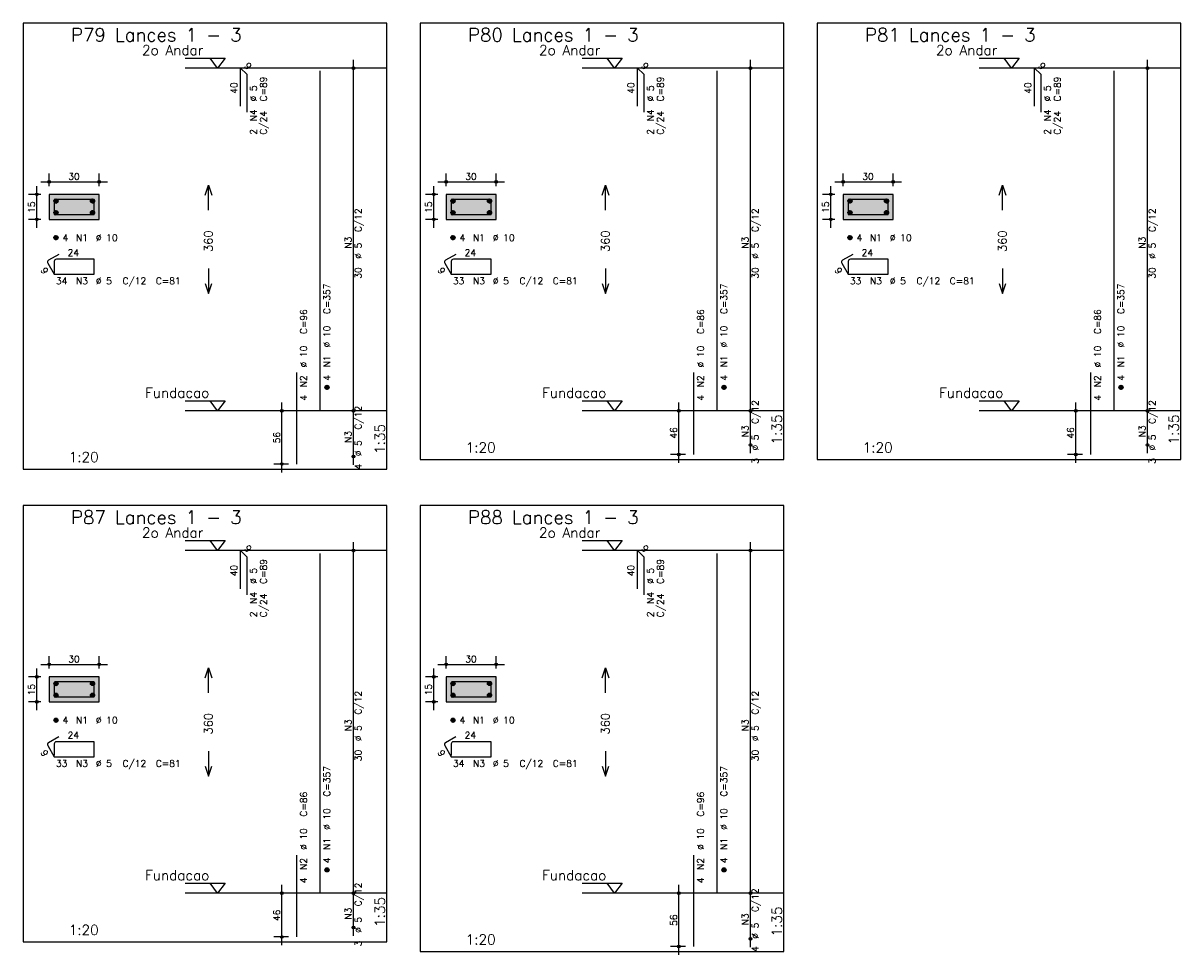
# Model space of a CAD drawing. Extents: x 0 to 119, y 0 to 84.
# Tile 2 of 13: x 27 to 62, y 15 to 42. Entities that reach past the tile are written whole.
import ezdxf

# ---------------------------------------------------------------- set-up
doc = ezdxf.new("R2010")
doc.units = 0
doc.header["$MEASUREMENT"] = 0
doc.linetypes.add('ESTILO_TQS_0002', pattern=[0.4, 0.1, -0.3])
for name, color, linetype in [('1', 1, 'CONTINUOUS'), ('2', 2, 'CONTINUOUS'), ('3', 3, 'CONTINUOUS'), ('4', 4, 'CONTINUOUS'), ('6', 6, 'CONTINUOUS'), ('7', 7, 'CONTINUOUS'), ('9', 9, 'CONTINUOUS')]:
    doc.layers.add(name, color=color, linetype=linetype)
doc.styles.get("Standard").update_dxf_attribs({"font": 'ROMANS.SHX'})

msp = doc.modelspace()

# ---------------------------------------------------------------- linework, layer by layer
at = {"layer": '1', "linetype": 'Continuous'}
for points in [[(26.85, 29.096), (37.775, 29.096), (37.775, 42.481714), (26.85, 42.481714), (26.85, 29.096)], [(38.775, 29.381714), (49.7, 29.381714), (49.7, 42.481714), (38.775, 42.481714), (38.775, 29.381714)], [(50.7, 29.381714), (61.625, 29.381714), (61.625, 42.481714), (50.7, 42.481714), (50.7, 29.381714)], [(31.715, 41.431714), (32.915, 41.431714), (32.69, 41.131714), (32.465, 41.431714)], [(43.64, 41.431714), (44.84, 41.431714), (44.615, 41.131714), (44.39, 41.431714)], [(55.565, 41.431714), (56.765, 41.431714), (56.54, 41.131714), (56.315, 41.431714)], [(37.775, 41.131714), (31.715, 41.131714)], [(49.7, 41.131714), (43.64, 41.131714)], [(61.625, 41.131714), (55.565, 41.131714)], [(31.715, 31.146), (32.915, 31.146), (32.69, 30.846), (32.465, 31.146)], [(43.64, 31.146), (44.84, 31.146), (44.615, 30.846), (44.39, 31.146)], [(55.565, 31.146), (56.765, 31.146), (56.54, 30.846), (56.315, 31.146)], [(37.775, 30.846), (31.715, 30.846)], [(49.7, 30.846), (43.64, 30.846)], [(61.625, 30.846), (55.565, 30.846)], [(26.85, 14.896214), (37.775, 14.896214), (37.775, 27.996214), (26.85, 27.996214), (26.85, 14.896214)], [(38.775, 14.6105), (49.7, 14.6105), (49.7, 27.996214), (38.775, 27.996214), (38.775, 14.6105)], [(31.715, 26.946214), (32.915, 26.946214), (32.69, 26.646214), (32.465, 26.946214)], [(43.64, 26.946214), (44.84, 26.946214), (44.615, 26.646214), (44.39, 26.946214)], [(37.775, 26.646214), (31.715, 26.646214)], [(49.7, 26.646214), (43.64, 26.646214)], [(31.715, 16.6605), (32.915, 16.6605), (32.69, 16.3605), (32.465, 16.6605)], [(37.775, 16.3605), (31.715, 16.3605)], [(43.64, 16.6605), (44.84, 16.6605), (44.615, 16.3605), (44.39, 16.6605)], [(49.7, 16.3605), (43.64, 16.3605)]]:
    msp.add_lwpolyline(points, dxfattribs=at)
at = {"layer": '1', "linetype": 'ESTILO_TQS_0002'}
for points in [[(27.635, 36.591357), (29.135, 36.591357), (29.135, 37.341357), (27.635, 37.341357), (27.635, 36.591357)], [(39.56, 36.591357), (41.06, 36.591357), (41.06, 37.341357), (39.56, 37.341357), (39.56, 36.591357)], [(51.485, 36.591357), (52.985, 36.591357), (52.985, 37.341357), (51.485, 37.341357), (51.485, 36.591357)], [(27.635, 22.105857), (29.135, 22.105857), (29.135, 22.855857), (27.635, 22.855857), (27.635, 22.105857)], [(39.56, 22.105857), (41.06, 22.105857), (41.06, 22.855857), (39.56, 22.855857), (39.56, 22.105857)]]:
    msp.add_lwpolyline(points, dxfattribs=at)
at = {"layer": '2', "linetype": 'Continuous'}
for p, q in [((36.775, 30.596), (36.775, 41.381714)), ((36.775, 41.131714), (36.775, 41.131714)), ((48.7, 30.596), (48.7, 41.381714)), ((48.7, 41.131714), (48.7, 41.131714)), ((60.625, 30.596), (60.625, 41.381714)), ((60.625, 41.131714), (60.625, 41.131714)), ((27.635, 37.591357), (27.635, 37.966357)), ((29.135, 37.591357), (29.135, 37.966357)), ((39.56, 37.591357), (39.56, 37.966357)), ((41.06, 37.591357), (41.06, 37.966357)), ((51.485, 37.591357), (51.485, 37.966357)), ((52.985, 37.591357), (52.985, 37.966357)), ((27.26, 36.341357), (27.26, 37.591357)), ((27.385, 37.716357), (29.385, 37.716357)), ((39.185, 36.341357), (39.185, 37.591357)), ((39.31, 37.716357), (41.31, 37.716357)), ((51.11, 36.341357), (51.11, 37.591357)), ((51.235, 37.716357), (53.235, 37.716357)), ((27.385, 37.341357), (27.01, 37.341357)), ((27.635, 37.341357), (27.635, 37.341357)), ((27.635, 37.341357), (27.635, 37.341357)), ((29.135, 37.341357), (29.135, 37.341357)), ((39.31, 37.341357), (38.935, 37.341357)), ((39.56, 37.341357), (39.56, 37.341357)), ((39.56, 37.341357), (39.56, 37.341357)), ((41.06, 37.341357), (41.06, 37.341357)), ((51.235, 37.341357), (50.86, 37.341357)), ((51.485, 37.341357), (51.485, 37.341357)), ((51.485, 37.341357), (51.485, 37.341357)), ((52.985, 37.341357), (52.985, 37.341357)), ((27.385, 36.591357), (27.01, 36.591357)), ((27.635, 36.591357), (27.635, 36.591357)), ((39.31, 36.591357), (38.935, 36.591357)), ((39.56, 36.591357), (39.56, 36.591357)), ((51.235, 36.591357), (50.86, 36.591357)), ((51.485, 36.591357), (51.485, 36.591357)), ((34.625, 28.996), (34.625, 31.096)), ((36.775, 29.224571), (36.775, 31.096)), ((46.55, 29.281714), (46.55, 31.096)), ((48.7, 29.567429), (48.7, 31.096)), ((58.475, 29.281714), (58.475, 31.096)), ((60.625, 29.567429), (60.625, 31.096)), ((34.825, 30.846), (34.375, 30.846)), ((35.075, 30.846), (35.075, 30.846)), ((36.775, 30.846), (36.775, 30.846)), ((36.775, 30.846), (36.775, 30.846)), ((46.75, 30.846), (46.3, 30.846)), ((47, 30.846), (47, 30.846)), ((48.7, 30.846), (48.7, 30.846)), ((48.7, 30.846), (48.7, 30.846)), ((58.675, 30.846), (58.225, 30.846)), ((58.925, 30.846), (58.925, 30.846)), ((60.625, 30.846), (60.625, 30.846)), ((60.625, 30.846), (60.625, 30.846)), ((48.7, 29.817429), (48.7, 29.817429)), ((60.625, 29.817429), (60.625, 29.817429)), ((34.825, 29.246), (34.375, 29.246)), ((35.075, 29.246), (35.075, 29.246)), ((36.775, 29.474571), (36.775, 29.474571)), ((46.75, 29.531714), (46.3, 29.531714)), ((47, 29.531714), (47, 29.531714)), ((58.675, 29.531714), (58.225, 29.531714)), ((58.925, 29.531714), (58.925, 29.531714)), ((36.775, 16.1105), (36.775, 26.896214)), ((48.7, 16.1105), (48.7, 26.896214)), ((36.775, 26.646214), (36.775, 26.646214)), ((48.7, 26.646214), (48.7, 26.646214)), ((27.635, 23.105857), (27.635, 23.480857)), ((29.135, 23.105857), (29.135, 23.480857)), ((39.56, 23.105857), (39.56, 23.480857)), ((41.06, 23.105857), (41.06, 23.480857)), ((27.26, 21.855857), (27.26, 23.105857)), ((27.385, 23.230857), (29.385, 23.230857)), ((39.185, 21.855857), (39.185, 23.105857)), ((39.31, 23.230857), (41.31, 23.230857)), ((27.385, 22.855857), (27.01, 22.855857)), ((27.635, 22.855857), (27.635, 22.855857)), ((27.635, 22.855857), (27.635, 22.855857)), ((29.135, 22.855857), (29.135, 22.855857)), ((39.31, 22.855857), (38.935, 22.855857)), ((39.56, 22.855857), (39.56, 22.855857)), ((39.56, 22.855857), (39.56, 22.855857)), ((41.06, 22.855857), (41.06, 22.855857)), ((27.385, 22.105857), (27.01, 22.105857)), ((27.635, 22.105857), (27.635, 22.105857)), ((39.31, 22.105857), (38.935, 22.105857)), ((39.56, 22.105857), (39.56, 22.105857)), ((34.825, 16.3605), (34.375, 16.3605)), ((34.625, 14.796214), (34.625, 16.6105)), ((35.075, 16.3605), (35.075, 16.3605)), ((36.775, 15.081929), (36.775, 16.6105)), ((36.775, 16.3605), (36.775, 16.3605)), ((36.775, 16.3605), (36.775, 16.3605)), ((46.75, 16.3605), (46.3, 16.3605)), ((46.55, 14.5105), (46.55, 16.6105)), ((47, 16.3605), (47, 16.3605)), ((48.7, 14.739071), (48.7, 16.6105)), ((48.7, 16.3605), (48.7, 16.3605)), ((48.7, 16.3605), (48.7, 16.3605)), ((36.775, 15.331929), (36.775, 15.331929)), ((34.825, 15.046214), (34.375, 15.046214)), ((35.075, 15.046214), (35.075, 15.046214)), ((48.7, 14.989071), (48.7, 14.989071)), ((46.75, 14.7605), (46.3, 14.7605)), ((47, 14.7605), (47, 14.7605))]:
    msp.add_line(p, q, dxfattribs=at)
for points in [[(32.315, 37.313857), (32.415, 37.613857), (32.515, 37.313857)], [(32.415, 36.863857), (32.415, 37.613857)], [(44.24, 37.313857), (44.34, 37.613857), (44.44, 37.313857)], [(44.34, 36.863857), (44.34, 37.613857)], [(56.165, 37.313857), (56.265, 37.613857), (56.365, 37.313857)], [(56.265, 36.863857), (56.265, 37.613857)], [(27.635, 36.591357), (29.135, 36.591357), (29.135, 37.341357), (27.635, 37.341357), (27.635, 36.591357)], [(39.56, 36.591357), (41.06, 36.591357), (41.06, 37.341357), (39.56, 37.341357), (39.56, 36.591357)], [(51.485, 36.591357), (52.985, 36.591357), (52.985, 37.341357), (51.485, 37.341357), (51.485, 36.591357)], [(32.415, 35.113857), (32.415, 34.363857)], [(44.34, 35.113857), (44.34, 34.363857)], [(56.265, 35.113857), (56.265, 34.363857)], [(32.315, 34.663857), (32.415, 34.363857), (32.515, 34.663857)], [(44.24, 34.663857), (44.34, 34.363857), (44.44, 34.663857)], [(56.165, 34.663857), (56.265, 34.363857), (56.365, 34.663857)], [(32.315, 22.828357), (32.415, 23.128357), (32.515, 22.828357)], [(32.415, 22.378357), (32.415, 23.128357)], [(44.24, 22.828357), (44.34, 23.128357), (44.44, 22.828357)], [(44.34, 22.378357), (44.34, 23.128357)], [(27.635, 22.105857), (29.135, 22.105857), (29.135, 22.855857), (27.635, 22.855857), (27.635, 22.105857)], [(39.56, 22.105857), (41.06, 22.105857), (41.06, 22.855857), (39.56, 22.855857), (39.56, 22.105857)], [(32.415, 20.628357), (32.415, 19.878357)], [(44.34, 20.628357), (44.34, 19.878357)], [(32.315, 20.178357), (32.415, 19.878357), (32.515, 20.178357)], [(44.24, 20.178357), (44.34, 19.878357), (44.44, 20.178357)]]:
    msp.add_lwpolyline(points, dxfattribs=at)
for centre, radius in [((36.775, 41.131714), 0.041625), ((36.775, 41.131714), 0.02075), ((48.7, 41.131714), 0.041625), ((48.7, 41.131714), 0.02075), ((60.625, 41.131714), 0.041625), ((60.625, 41.131714), 0.02075), ((27.635, 37.716357), 0.04), ((27.635, 37.716357), 0.02), ((29.135, 37.716357), 0.04), ((29.135, 37.716357), 0.02), ((39.56, 37.716357), 0.04), ((39.56, 37.716357), 0.02), ((41.06, 37.716357), 0.04), ((41.06, 37.716357), 0.02), ((51.485, 37.716357), 0.04), ((51.485, 37.716357), 0.02), ((52.985, 37.716357), 0.04), ((52.985, 37.716357), 0.02), ((27.26, 37.341357), 0.04), ((27.26, 37.341357), 0.02), ((39.185, 37.341357), 0.04), ((39.185, 37.341357), 0.02), ((51.11, 37.341357), 0.04), ((51.11, 37.341357), 0.02), ((27.26, 36.591357), 0.04), ((27.26, 36.591357), 0.02), ((39.185, 36.591357), 0.04), ((39.185, 36.591357), 0.02), ((51.11, 36.591357), 0.04), ((51.11, 36.591357), 0.02), ((34.625, 30.846), 0.04), ((34.625, 30.846), 0.02), ((36.775, 30.846), 0.041625), ((36.775, 30.846), 0.041625), ((36.775, 30.846), 0.02075), ((36.775, 30.846), 0.02075), ((46.55, 30.846), 0.04), ((46.55, 30.846), 0.02), ((48.7, 30.846), 0.041625), ((48.7, 30.846), 0.041625), ((48.7, 30.846), 0.02075), ((48.7, 30.846), 0.02075), ((58.475, 30.846), 0.04), ((58.475, 30.846), 0.02), ((60.625, 30.846), 0.041625), ((60.625, 30.846), 0.041625), ((60.625, 30.846), 0.02075), ((60.625, 30.846), 0.02075), ((46.55, 29.531714), 0.04), ((48.7, 29.817429), 0.041625), ((48.7, 29.817429), 0.02075), ((58.475, 29.531714), 0.04), ((60.625, 29.817429), 0.041625), ((60.625, 29.817429), 0.02075), ((34.625, 29.246), 0.04), ((34.625, 29.246), 0.02), ((36.775, 29.474571), 0.041625), ((36.775, 29.474571), 0.02075), ((46.55, 29.531714), 0.02), ((58.475, 29.531714), 0.02), ((36.775, 26.646214), 0.041625), ((36.775, 26.646214), 0.02075), ((48.7, 26.646214), 0.041625), ((48.7, 26.646214), 0.02075), ((27.635, 23.230857), 0.04), ((27.635, 23.230857), 0.02), ((29.135, 23.230857), 0.04), ((29.135, 23.230857), 0.02), ((39.56, 23.230857), 0.04), ((39.56, 23.230857), 0.02), ((41.06, 23.230857), 0.04), ((41.06, 23.230857), 0.02), ((27.26, 22.855857), 0.04), ((27.26, 22.855857), 0.02), ((39.185, 22.855857), 0.04), ((39.185, 22.855857), 0.02), ((27.26, 22.105857), 0.04), ((27.26, 22.105857), 0.02), ((39.185, 22.105857), 0.04), ((39.185, 22.105857), 0.02), ((34.625, 16.3605), 0.04), ((34.625, 16.3605), 0.02), ((36.775, 16.3605), 0.041625), ((36.775, 16.3605), 0.041625), ((36.775, 16.3605), 0.02075), ((36.775, 16.3605), 0.02075), ((46.55, 16.3605), 0.04), ((46.55, 16.3605), 0.02), ((48.7, 16.3605), 0.041625), ((48.7, 16.3605), 0.041625), ((48.7, 16.3605), 0.02075), ((48.7, 16.3605), 0.02075), ((36.775, 15.331929), 0.041625), ((36.775, 15.331929), 0.02075), ((34.625, 15.046214), 0.04), ((34.625, 15.046214), 0.02), ((48.7, 14.989071), 0.041625), ((48.7, 14.989071), 0.02075), ((46.55, 14.7605), 0.04), ((46.55, 14.7605), 0.02)]:
    msp.add_circle(centre, radius, dxfattribs=at)
at = {"layer": '3', "linetype": 'Continuous'}
for p, q in [((27.773156, 37.132546), (27.84381, 37.2032)), ((27.773165, 37.150232), (27.826181, 37.203249)), ((27.776831, 37.118544), (27.857838, 37.19955)), ((27.782882, 37.106916), (27.869471, 37.193506)), ((27.790828, 37.097186), (27.879208, 37.185565)), ((27.800562, 37.089241), (27.887159, 37.175839)), ((27.812198, 37.0832), (27.893158, 37.16416)), ((27.826173, 37.079497), (27.896893, 37.150217)), ((27.843878, 37.079524), (27.896897, 37.132544)), ((28.873156, 37.132546), (28.94381, 37.2032)), ((28.873165, 37.150232), (28.926181, 37.203249)), ((28.876831, 37.118544), (28.957838, 37.19955)), ((28.882882, 37.106916), (28.969471, 37.193506)), ((28.890828, 37.097186), (28.979208, 37.185565)), ((28.900562, 37.089241), (28.987159, 37.175839)), ((28.912198, 37.0832), (28.993158, 37.16416)), ((28.926173, 37.079497), (28.996893, 37.150217)), ((28.943878, 37.079524), (28.996897, 37.132544)), ((39.698156, 37.132546), (39.76881, 37.2032)), ((39.698165, 37.150232), (39.751181, 37.203249)), ((39.701831, 37.118544), (39.782838, 37.19955)), ((39.707882, 37.106916), (39.794471, 37.193506)), ((39.715828, 37.097186), (39.804208, 37.185565)), ((39.725562, 37.089241), (39.812159, 37.175839)), ((39.737198, 37.0832), (39.818158, 37.16416)), ((39.751173, 37.079497), (39.821893, 37.150217)), ((39.768878, 37.079524), (39.821897, 37.132544)), ((40.798156, 37.132546), (40.86881, 37.2032)), ((40.798165, 37.150232), (40.851181, 37.203249)), ((40.801831, 37.118544), (40.882838, 37.19955)), ((40.807882, 37.106916), (40.894471, 37.193506)), ((40.815828, 37.097186), (40.904208, 37.185565)), ((40.825562, 37.089241), (40.912159, 37.175839)), ((40.837198, 37.0832), (40.918158, 37.16416)), ((40.851173, 37.079497), (40.921893, 37.150217)), ((40.868878, 37.079524), (40.921897, 37.132544)), ((51.623156, 37.132546), (51.69381, 37.2032)), ((51.623165, 37.150232), (51.676181, 37.203249)), ((51.626831, 37.118544), (51.707838, 37.19955)), ((51.632882, 37.106916), (51.719471, 37.193506)), ((51.640828, 37.097186), (51.729208, 37.185565)), ((51.650562, 37.089241), (51.737159, 37.175839)), ((51.662198, 37.0832), (51.743158, 37.16416)), ((51.676173, 37.079497), (51.746893, 37.150217)), ((51.693878, 37.079524), (51.746897, 37.132544)), ((52.723156, 37.132546), (52.79381, 37.2032)), ((52.723165, 37.150232), (52.776181, 37.203249)), ((52.726831, 37.118544), (52.807838, 37.19955)), ((52.732882, 37.106916), (52.819471, 37.193506)), ((52.740828, 37.097186), (52.829208, 37.185565)), ((52.750562, 37.089241), (52.837159, 37.175839)), ((52.762198, 37.0832), (52.843158, 37.16416)), ((52.776173, 37.079497), (52.846893, 37.150217)), ((52.793878, 37.079524), (52.846897, 37.132544)), ((27.773156, 36.782546), (27.84381, 36.8532)), ((27.773165, 36.800232), (27.826181, 36.853249)), ((27.776831, 36.768544), (27.857838, 36.84955)), ((27.782882, 36.756916), (27.869471, 36.843506)), ((27.790828, 36.747186), (27.879208, 36.835565)), ((27.800562, 36.739241), (27.887159, 36.825839)), ((27.812198, 36.7332), (27.893158, 36.81416)), ((27.826173, 36.729497), (27.896893, 36.800217)), ((27.843878, 36.729524), (27.896897, 36.782544)), ((28.873156, 36.782546), (28.94381, 36.8532)), ((28.873165, 36.800232), (28.926181, 36.853249)), ((28.876831, 36.768544), (28.957838, 36.84955)), ((28.882882, 36.756916), (28.969471, 36.843506)), ((28.890828, 36.747186), (28.979208, 36.835565)), ((28.900562, 36.739241), (28.987159, 36.825839)), ((28.912198, 36.7332), (28.993158, 36.81416)), ((28.926173, 36.729497), (28.996893, 36.800217)), ((28.943878, 36.729524), (28.996897, 36.782544)), ((39.698156, 36.782546), (39.76881, 36.8532)), ((39.698165, 36.800232), (39.751181, 36.853249)), ((39.701831, 36.768544), (39.782838, 36.84955)), ((39.707882, 36.756916), (39.794471, 36.843506)), ((39.715828, 36.747186), (39.804208, 36.835565)), ((39.725562, 36.739241), (39.812159, 36.825839)), ((39.737198, 36.7332), (39.818158, 36.81416)), ((39.751173, 36.729497), (39.821893, 36.800217)), ((39.768878, 36.729524), (39.821897, 36.782544)), ((40.798156, 36.782546), (40.86881, 36.8532)), ((40.798165, 36.800232), (40.851181, 36.853249)), ((40.801831, 36.768544), (40.882838, 36.84955)), ((40.807882, 36.756916), (40.894471, 36.843506)), ((40.815828, 36.747186), (40.904208, 36.835565)), ((40.825562, 36.739241), (40.912159, 36.825839)), ((40.837198, 36.7332), (40.918158, 36.81416)), ((40.851173, 36.729497), (40.921893, 36.800217)), ((40.868878, 36.729524), (40.921897, 36.782544)), ((51.623156, 36.782546), (51.69381, 36.8532)), ((51.623165, 36.800232), (51.676181, 36.853249)), ((51.626831, 36.768544), (51.707838, 36.84955)), ((51.632882, 36.756916), (51.719471, 36.843506)), ((51.640828, 36.747186), (51.729208, 36.835565)), ((51.650562, 36.739241), (51.737159, 36.825839)), ((51.662198, 36.7332), (51.743158, 36.81416)), ((51.676173, 36.729497), (51.746893, 36.800217)), ((51.693878, 36.729524), (51.746897, 36.782544)), ((52.723156, 36.782546), (52.79381, 36.8532)), ((52.723165, 36.800232), (52.776181, 36.853249)), ((52.726831, 36.768544), (52.807838, 36.84955)), ((52.732882, 36.756916), (52.819471, 36.843506)), ((52.740828, 36.747186), (52.829208, 36.835565)), ((52.750562, 36.739241), (52.837159, 36.825839)), ((52.762198, 36.7332), (52.843158, 36.81416)), ((52.776173, 36.729497), (52.846893, 36.800217)), ((52.793878, 36.729524), (52.846897, 36.782544)), ((27.773156, 36.032546), (27.84381, 36.1032)), ((27.773165, 36.050232), (27.826181, 36.103249)), ((27.776831, 36.018544), (27.857838, 36.09955)), ((27.782882, 36.006916), (27.869471, 36.093506)), ((27.790828, 35.997186), (27.879208, 36.085565)), ((27.800562, 35.989241), (27.887159, 36.075839)), ((27.812198, 35.9832), (27.893158, 36.06416)), ((27.826173, 35.979497), (27.896893, 36.050217)), ((27.843878, 35.979524), (27.896897, 36.032544)), ((39.698156, 36.032546), (39.76881, 36.1032)), ((39.698165, 36.050232), (39.751181, 36.103249)), ((39.701831, 36.018544), (39.782838, 36.09955)), ((39.707882, 36.006916), (39.794471, 36.093506)), ((39.715828, 35.997186), (39.804208, 36.085565)), ((39.725562, 35.989241), (39.812159, 36.075839)), ((39.737198, 35.9832), (39.818158, 36.06416)), ((39.751173, 35.979497), (39.821893, 36.050217)), ((39.768878, 35.979524), (39.821897, 36.032544)), ((51.623156, 36.032546), (51.69381, 36.1032)), ((51.623165, 36.050232), (51.676181, 36.103249)), ((51.626831, 36.018544), (51.707838, 36.09955)), ((51.632882, 36.006916), (51.719471, 36.093506)), ((51.640828, 35.997186), (51.729208, 36.085565)), ((51.650562, 35.989241), (51.737159, 36.075839)), ((51.662198, 35.9832), (51.743158, 36.06416)), ((51.676173, 35.979497), (51.746893, 36.050217)), ((51.693878, 35.979524), (51.746897, 36.032544)), ((35.913156, 31.537189), (35.98381, 31.607843)), ((35.913165, 31.554875), (35.966181, 31.607892)), ((35.916831, 31.523187), (35.997838, 31.604193)), ((35.922882, 31.511559), (36.009471, 31.598149)), ((35.930828, 31.501828), (36.019208, 31.590208)), ((35.940562, 31.493884), (36.027159, 31.580482)), ((35.952198, 31.487843), (36.033158, 31.568803)), ((35.966173, 31.48414), (36.036893, 31.55486)), ((35.983878, 31.484167), (36.036897, 31.537187)), ((47.838156, 31.537189), (47.90881, 31.607843)), ((47.838165, 31.554875), (47.891181, 31.607892)), ((47.841831, 31.523187), (47.922838, 31.604193)), ((47.847882, 31.511559), (47.934471, 31.598149)), ((47.855828, 31.501828), (47.944208, 31.590208)), ((47.865562, 31.493884), (47.952159, 31.580482)), ((47.877198, 31.487843), (47.958158, 31.568803)), ((47.891173, 31.48414), (47.961893, 31.55486)), ((47.908878, 31.484167), (47.961897, 31.537187)), ((59.763156, 31.537189), (59.83381, 31.607843)), ((59.763165, 31.554875), (59.816181, 31.607892)), ((59.766831, 31.523187), (59.847838, 31.604193)), ((59.772882, 31.511559), (59.859471, 31.598149)), ((59.780828, 31.501828), (59.869208, 31.590208)), ((59.790562, 31.493884), (59.877159, 31.580482)), ((59.802198, 31.487843), (59.883158, 31.568803)), ((59.816173, 31.48414), (59.886893, 31.55486)), ((59.833878, 31.484167), (59.886897, 31.537187)), ((27.773156, 22.647046), (27.84381, 22.7177)), ((27.773165, 22.664732), (27.826181, 22.717749)), ((27.776831, 22.633044), (27.857838, 22.71405)), ((27.782882, 22.621416), (27.869471, 22.708006)), ((27.790828, 22.611686), (27.879208, 22.700065)), ((27.800562, 22.603741), (27.887159, 22.690339)), ((27.812198, 22.5977), (27.893158, 22.67866)), ((27.826173, 22.593997), (27.896893, 22.664717)), ((27.843878, 22.594024), (27.896897, 22.647044)), ((28.873156, 22.647046), (28.94381, 22.7177)), ((28.873165, 22.664732), (28.926181, 22.717749)), ((28.876831, 22.633044), (28.957838, 22.71405)), ((28.882882, 22.621416), (28.969471, 22.708006)), ((28.890828, 22.611686), (28.979208, 22.700065)), ((28.900562, 22.603741), (28.987159, 22.690339)), ((28.912198, 22.5977), (28.993158, 22.67866)), ((28.926173, 22.593997), (28.996893, 22.664717)), ((28.943878, 22.594024), (28.996897, 22.647044)), ((39.698156, 22.647046), (39.76881, 22.7177)), ((39.698165, 22.664732), (39.751181, 22.717749)), ((39.701831, 22.633044), (39.782838, 22.71405)), ((39.707882, 22.621416), (39.794471, 22.708006)), ((39.715828, 22.611686), (39.804208, 22.700065)), ((39.725562, 22.603741), (39.812159, 22.690339)), ((39.737198, 22.5977), (39.818158, 22.67866)), ((39.751173, 22.593997), (39.821893, 22.664717)), ((39.768878, 22.594024), (39.821897, 22.647044)), ((40.798156, 22.647046), (40.86881, 22.7177)), ((40.798165, 22.664732), (40.851181, 22.717749)), ((40.801831, 22.633044), (40.882838, 22.71405)), ((40.807882, 22.621416), (40.894471, 22.708006)), ((40.815828, 22.611686), (40.904208, 22.700065)), ((40.825562, 22.603741), (40.912159, 22.690339)), ((40.837198, 22.5977), (40.918158, 22.67866)), ((40.851173, 22.593997), (40.921893, 22.664717)), ((40.868878, 22.594024), (40.921897, 22.647044)), ((27.773156, 22.297046), (27.84381, 22.3677)), ((27.773165, 22.314732), (27.826181, 22.367749)), ((27.776831, 22.283044), (27.857838, 22.36405)), ((27.782882, 22.271416), (27.869471, 22.358006)), ((27.790828, 22.261686), (27.879208, 22.350065)), ((27.800562, 22.253741), (27.887159, 22.340339)), ((27.812198, 22.2477), (27.893158, 22.32866)), ((27.826173, 22.243997), (27.896893, 22.314717)), ((27.843878, 22.244024), (27.896897, 22.297044)), ((28.873156, 22.297046), (28.94381, 22.3677)), ((28.873165, 22.314732), (28.926181, 22.367749)), ((28.876831, 22.283044), (28.957838, 22.36405)), ((28.882882, 22.271416), (28.969471, 22.358006)), ((28.890828, 22.261686), (28.979208, 22.350065)), ((28.900562, 22.253741), (28.987159, 22.340339)), ((28.912198, 22.2477), (28.993158, 22.32866)), ((28.926173, 22.243997), (28.996893, 22.314717)), ((28.943878, 22.244024), (28.996897, 22.297044)), ((39.698156, 22.297046), (39.76881, 22.3677)), ((39.698165, 22.314732), (39.751181, 22.367749)), ((39.701831, 22.283044), (39.782838, 22.36405)), ((39.707882, 22.271416), (39.794471, 22.358006)), ((39.715828, 22.261686), (39.804208, 22.350065)), ((39.725562, 22.253741), (39.812159, 22.340339)), ((39.737198, 22.2477), (39.818158, 22.32866)), ((39.751173, 22.243997), (39.821893, 22.314717)), ((39.768878, 22.244024), (39.821897, 22.297044)), ((40.798156, 22.297046), (40.86881, 22.3677)), ((40.798165, 22.314732), (40.851181, 22.367749)), ((40.801831, 22.283044), (40.882838, 22.36405)), ((40.807882, 22.271416), (40.894471, 22.358006)), ((40.815828, 22.261686), (40.904208, 22.350065)), ((40.825562, 22.253741), (40.912159, 22.340339)), ((40.837198, 22.2477), (40.918158, 22.32866)), ((40.851173, 22.243997), (40.921893, 22.314717)), ((40.868878, 22.244024), (40.921897, 22.297044)), ((27.773156, 21.547046), (27.84381, 21.6177)), ((27.773165, 21.564732), (27.826181, 21.617749)), ((27.776831, 21.533044), (27.857838, 21.61405)), ((27.782882, 21.521416), (27.869471, 21.608006)), ((27.790828, 21.511686), (27.879208, 21.600065)), ((27.800562, 21.503741), (27.887159, 21.590339)), ((27.812198, 21.4977), (27.893158, 21.57866)), ((27.826173, 21.493997), (27.896893, 21.564717)), ((39.698156, 21.547046), (39.76881, 21.6177)), ((39.698165, 21.564732), (39.751181, 21.617749)), ((39.701831, 21.533044), (39.782838, 21.61405)), ((39.707882, 21.521416), (39.794471, 21.608006)), ((39.715828, 21.511686), (39.804208, 21.600065)), ((39.725562, 21.503741), (39.812159, 21.590339)), ((39.737198, 21.4977), (39.818158, 21.57866)), ((39.751173, 21.493997), (39.821893, 21.564717)), ((27.843878, 21.494024), (27.896897, 21.547044)), ((39.768878, 21.494024), (39.821897, 21.547044)), ((35.913156, 17.051689), (35.98381, 17.122343)), ((35.913165, 17.069375), (35.966181, 17.122392)), ((35.916831, 17.037687), (35.997838, 17.118693)), ((35.922882, 17.026059), (36.009471, 17.112649)), ((35.930828, 17.016328), (36.019208, 17.104708)), ((35.940562, 17.008384), (36.027159, 17.094982)), ((35.952198, 17.002343), (36.033158, 17.083303)), ((35.966173, 16.99864), (36.036893, 17.06936)), ((35.983878, 16.998667), (36.036897, 17.051687)), ((47.838156, 17.051689), (47.90881, 17.122343)), ((47.838165, 17.069375), (47.891181, 17.122392)), ((47.841831, 17.037687), (47.922838, 17.118693)), ((47.847882, 17.026059), (47.934471, 17.112649)), ((47.855828, 17.016328), (47.944208, 17.104708)), ((47.865562, 17.008384), (47.952159, 17.094982)), ((47.877198, 17.002343), (47.958158, 17.083303)), ((47.891173, 16.99864), (47.961893, 17.06936)), ((47.908878, 16.998667), (47.961897, 17.051687))]:
    msp.add_line(p, q, dxfattribs=at)
for centre in [(27.835, 37.141357), (28.935, 37.141357), (39.76, 37.141357), (40.86, 37.141357), (51.685, 37.141357), (52.785, 37.141357), (27.835, 36.791357), (28.935, 36.791357), (39.76, 36.791357), (40.86, 36.791357), (51.685, 36.791357), (52.785, 36.791357), (27.835, 36.041357), (39.76, 36.041357), (51.685, 36.041357), (35.975, 31.546), (47.9, 31.546), (59.825, 31.546), (27.835, 22.655857), (28.935, 22.655857), (39.76, 22.655857), (40.86, 22.655857), (27.835, 22.305857), (28.935, 22.305857), (39.76, 22.305857), (40.86, 22.305857), (27.835, 21.555857), (39.76, 21.555857), (35.975, 17.0605), (47.9, 17.0605)]:
    msp.add_circle(centre, 0.0625, dxfattribs=at)
at = {"layer": '4', "linetype": 'Continuous'}
for p, q in [((27.785, 37.128857), (27.785, 36.741357)), ((27.785, 37.128857), (27.785, 36.778857)), ((28.1975, 37.191357), (27.8475, 37.191357)), ((28.985, 37.191357), (27.8475, 37.191357)), ((28.985, 36.741357), (28.985, 37.191357)), ((39.71, 37.128857), (39.71, 36.741357)), ((39.71, 37.128857), (39.71, 36.778857)), ((40.1225, 37.191357), (39.7725, 37.191357)), ((40.91, 37.191357), (39.7725, 37.191357)), ((40.91, 36.741357), (40.91, 37.191357)), ((51.635, 37.128857), (51.635, 36.741357)), ((51.635, 37.128857), (51.635, 36.778857)), ((52.0475, 37.191357), (51.6975, 37.191357)), ((52.835, 37.191357), (51.6975, 37.191357)), ((52.835, 36.741357), (52.835, 37.191357)), ((27.785, 36.741357), (28.985, 36.741357)), ((39.71, 36.741357), (40.91, 36.741357)), ((51.635, 36.741357), (52.835, 36.741357)), ((27.785, 22.643357), (27.785, 22.255857)), ((27.785, 22.643357), (27.785, 22.293357)), ((28.1975, 22.705857), (27.8475, 22.705857)), ((28.985, 22.705857), (27.8475, 22.705857)), ((28.985, 22.255857), (28.985, 22.705857)), ((39.71, 22.643357), (39.71, 22.255857)), ((39.71, 22.643357), (39.71, 22.293357)), ((40.1225, 22.705857), (39.7725, 22.705857)), ((40.91, 22.705857), (39.7725, 22.705857)), ((40.91, 22.255857), (40.91, 22.705857)), ((27.785, 22.255857), (28.985, 22.255857)), ((39.71, 22.255857), (40.91, 22.255857))]:
    msp.add_line(p, q, dxfattribs=at)
for centre in [(27.8475, 37.128857), (27.8475, 37.128857), (39.7725, 37.128857), (39.7725, 37.128857), (51.6975, 37.128857), (51.6975, 37.128857), (27.8475, 22.643357), (27.8475, 22.643357), (39.7725, 22.643357), (39.7725, 22.643357)]:
    msp.add_arc(centre, 0.0625, 90, 180, dxfattribs=at)
at = {"layer": '6', "linetype": 'Continuous'}
for p, q in [((33.383174, 39.988857), (33.383174, 41.131714)), ((33.383174, 41.131714), (33.565002, 40.949887)), ((35.775, 30.846), (35.775, 41.046)), ((45.308174, 39.988857), (45.308174, 41.131714)), ((45.308174, 41.131714), (45.490002, 40.949887)), ((47.7, 30.846), (47.7, 41.046)), ((57.233174, 39.988857), (57.233174, 41.131714)), ((57.233174, 41.131714), (57.415002, 40.949887)), ((59.625, 30.846), (59.625, 41.046)), ((33.565002, 40.949887), (33.565002, 39.80703)), ((45.490002, 40.949887), (45.490002, 39.80703)), ((57.415002, 40.949887), (57.415002, 39.80703)), ((27.917235, 35.537319), (27.614127, 35.362319)), ((39.842235, 35.537319), (39.539127, 35.362319)), ((51.767235, 35.537319), (51.464127, 35.362319)), ((27.59125, 35.276942), (27.785, 34.941357)), ((27.785, 35.328857), (27.785, 34.978857)), ((28.985, 35.391357), (27.8475, 35.391357)), ((28.985, 34.941357), (28.985, 35.391357)), ((39.51625, 35.276942), (39.71, 34.941357)), ((39.71, 35.328857), (39.71, 34.978857)), ((40.91, 35.391357), (39.7725, 35.391357)), ((40.91, 34.941357), (40.91, 35.391357)), ((51.44125, 35.276942), (51.635, 34.941357)), ((51.635, 35.328857), (51.635, 34.978857)), ((52.835, 35.391357), (51.6975, 35.391357)), ((52.835, 34.941357), (52.835, 35.391357)), ((27.785, 34.941357), (28.985, 34.941357)), ((39.71, 34.941357), (40.91, 34.941357)), ((51.635, 34.941357), (52.835, 34.941357)), ((35.075, 29.246), (35.075, 31.988857)), ((47, 29.531714), (47, 31.988857)), ((58.925, 29.531714), (58.925, 31.988857)), ((33.383174, 25.503357), (33.383174, 26.646214)), ((33.383174, 26.646214), (33.565002, 26.464387)), ((33.565002, 26.464387), (33.565002, 25.32153)), ((35.775, 16.3605), (35.775, 26.5605)), ((45.308174, 25.503357), (45.308174, 26.646214)), ((45.308174, 26.646214), (45.490002, 26.464387)), ((45.490002, 26.464387), (45.490002, 25.32153)), ((47.7, 16.3605), (47.7, 26.5605)), ((27.917235, 21.051819), (27.614127, 20.876819)), ((28.985, 20.905857), (27.8475, 20.905857)), ((28.985, 20.455857), (28.985, 20.905857)), ((39.842235, 21.051819), (39.539127, 20.876819)), ((40.91, 20.905857), (39.7725, 20.905857)), ((40.91, 20.455857), (40.91, 20.905857)), ((27.59125, 20.791442), (27.785, 20.455857)), ((27.785, 20.843357), (27.785, 20.493357)), ((39.51625, 20.791442), (39.71, 20.455857)), ((39.71, 20.843357), (39.71, 20.493357)), ((27.785, 20.455857), (28.985, 20.455857)), ((39.71, 20.455857), (40.91, 20.455857)), ((35.075, 15.046214), (35.075, 17.503357)), ((47, 14.7605), (47, 17.503357))]:
    msp.add_line(p, q, dxfattribs=at)
for centre, start, end in [((27.645377, 35.308192), 120, 210), ((27.8475, 35.328857), 90, 180), ((39.570377, 35.308192), 120, 210), ((39.7725, 35.328857), 90, 180), ((51.495377, 35.308192), 120, 210), ((51.6975, 35.328857), 90, 180), ((27.645377, 20.822692), 120, 210), ((27.8475, 20.843357), 90, 180), ((39.570377, 20.822692), 120, 210), ((39.7725, 20.843357), 90, 180)]:
    msp.add_arc(centre, 0.0625, start, end, dxfattribs=at)
at = {"layer": '9', "linetype": 'Continuous'}
for points in [[(27.635, 36.591357), (29.135, 36.591357), (29.135, 37.341357)], [(27.635, 36.591357), (29.135, 37.341357), (27.635, 37.341357)], [(27.635, 36.591357), (27.635, 37.341357), (27.635, 36.591357)], [(39.56, 36.591357), (41.06, 36.591357), (41.06, 37.341357)], [(39.56, 36.591357), (41.06, 37.341357), (39.56, 37.341357)], [(39.56, 36.591357), (39.56, 37.341357), (39.56, 36.591357)], [(51.485, 36.591357), (52.985, 36.591357), (52.985, 37.341357)], [(51.485, 36.591357), (52.985, 37.341357), (51.485, 37.341357)], [(51.485, 36.591357), (51.485, 37.341357), (51.485, 36.591357)], [(27.635, 22.105857), (29.135, 22.105857), (29.135, 22.855857)], [(27.635, 22.105857), (29.135, 22.855857), (27.635, 22.855857)], [(27.635, 22.105857), (27.635, 22.855857), (27.635, 22.105857)], [(39.56, 22.105857), (41.06, 22.105857), (41.06, 22.855857)], [(39.56, 22.105857), (41.06, 22.855857), (39.56, 22.855857)], [(39.56, 22.105857), (39.56, 22.855857), (39.56, 22.105857)]]:
    msp.add_solid(points, dxfattribs=at)

# ---------------------------------------------------------------- texts
at = {"layer": '1', "linetype": 'Continuous'}
for s, p in [(' 2o Andar', (30.215, 41.521714)), (' 2o Andar', (42.14, 41.521714)), (' 2o Andar', (54.065, 41.521714)), ('Fundacao', (30.515, 31.236)), ('Fundacao', (42.44, 31.236)), ('Fundacao', (54.365, 31.236)), (' 2o Andar', (30.215, 27.036214)), (' 2o Andar', (42.14, 27.036214)), ('Fundacao', (30.515, 16.7505)), ('Fundacao', (42.44, 16.7505))]:
    msp.add_text(s, height=0.3, dxfattribs=at).set_placement(p)
at = {"layer": '2', "linetype": 'Continuous'}
for s, height, rotation, p in [('9', 0.2, 315, (33.474088, 41.182222)), ('9', 0.2, 315, (45.399088, 41.182222)), ('9', 0.2, 315, (57.324088, 41.182222)), ('C=89', 0.2, 90, (34.165, 40.131714)), ('C=89', 0.2, 90, (46.09, 40.131714)), ('C=89', 0.2, 90, (58.015, 40.131714)), ('40', 0.2, 90, (33.283174, 40.360286)), ('%%c 5', 0.2, 90, (33.865, 40.131714)), ('40', 0.2, 90, (45.208174, 40.360286)), ('%%c 5', 0.2, 90, (45.79, 40.131714)), ('40', 0.2, 90, (57.133174, 40.360286)), ('%%c 5', 0.2, 90, (57.715, 40.131714)), ('N4', 0.2, 90, (33.865, 39.531714)), ('C/24', 0.2, 90, (34.165, 39.131714)), ('N4', 0.2, 90, (45.79, 39.531714)), ('C/24', 0.2, 90, (46.09, 39.131714)), ('N4', 0.2, 90, (57.715, 39.531714)), ('C/24', 0.2, 90, (58.015, 39.131714)), ('2', 0.2, 90, (33.865, 39.131714)), ('2', 0.2, 90, (45.79, 39.131714)), ('2', 0.2, 90, (57.715, 39.131714)), ('15', 0.2, 90, (27.2, 36.786357)), ('15', 0.2, 90, (39.125, 36.786357)), ('15', 0.2, 90, (51.05, 36.786357)), ('C/12', 0.2, 90, (37.015, 36.208857)), ('C/12', 0.2, 90, (48.94, 36.208857)), ('C/12', 0.2, 90, (60.865, 36.208857)), ('360', 0.25, 90, (32.54, 35.613857)), ('N3', 0.2, 90, (36.715, 35.708857)), ('360', 0.25, 90, (44.465, 35.613857)), ('N3', 0.2, 90, (48.64, 35.708857)), ('360', 0.25, 90, (56.39, 35.613857)), ('N3', 0.2, 90, (60.565, 35.708857)), ('%%c 5', 0.2, 90, (37.015, 35.408857)), ('%%c 5', 0.2, 90, (48.94, 35.408857)), ('%%c 5', 0.2, 90, (60.865, 35.408857)), ('9', 0.2, 300, (27.362692, 35.072815)), ('9', 0.2, 300, (39.287692, 35.072815)), ('9', 0.2, 300, (51.212692, 35.072815)), ('30', 0.2, 90, (37.015, 34.808857)), ('30', 0.2, 90, (48.94, 34.808857)), ('30', 0.2, 90, (60.865, 34.808857)), ('C=357', 0.2, 90, (36.075, 33.746)), ('C=357', 0.2, 90, (48, 33.746)), ('C=357', 0.2, 90, (59.925, 33.746)), ('C=96', 0.2, 90, (35.375, 33.146)), ('C=86', 0.2, 90, (47.3, 33.146)), ('C=86', 0.2, 90, (59.225, 33.146)), ('%%c 10', 0.2, 90, (36.075, 32.746)), ('%%c 10', 0.2, 90, (48, 32.746)), ('%%c 10', 0.2, 90, (59.925, 32.746)), ('%%c 10', 0.2, 90, (35.375, 32.146)), ('%%c 10', 0.2, 90, (47.3, 32.146)), ('%%c 10', 0.2, 90, (59.225, 32.146)), ('N1', 0.2, 90, (36.075, 32.146)), ('N1', 0.2, 90, (48, 32.146)), ('N1', 0.2, 90, (59.925, 32.146)), ('N2', 0.2, 90, (35.375, 31.546)), ('4', 0.2, 90, (36.075, 31.746)), ('N2', 0.2, 90, (47.3, 31.546)), ('4', 0.2, 90, (48, 31.746)), ('N2', 0.2, 90, (59.225, 31.546)), ('4', 0.2, 90, (59.925, 31.746)), ('4', 0.2, 90, (35.375, 31.146)), ('4', 0.2, 90, (47.3, 31.146)), ('C/12', 0.2, 90, (48.94, 30.451714)), ('4', 0.2, 90, (59.225, 31.146)), ('C/12', 0.2, 90, (60.865, 30.451714)), ('C/12', 0.2, 90, (37.015, 30.280286)), ('1:35', 0.3, 90, (49.64, 29.831714)), ('1:35', 0.3, 90, (61.565, 29.831714)), ('1:35', 0.3, 90, (37.715, 29.546)), ('46', 0.2, 90, (46.49, 30.008857)), ('N3', 0.2, 90, (48.64, 30.051714)), ('46', 0.2, 90, (58.415, 30.008857)), ('N3', 0.2, 90, (60.565, 30.051714)), ('56', 0.2, 90, (34.565, 29.866)), ('N3', 0.2, 90, (36.715, 29.880286)), ('%%c 5', 0.2, 90, (48.94, 29.651714)), ('%%c 5', 0.2, 90, (60.865, 29.651714)), ('%%c 5', 0.2, 90, (37.015, 29.480286)), ('4', 0.2, 90, (37.015, 29.080286)), ('3', 0.2, 90, (48.94, 29.251714)), ('3', 0.2, 90, (60.865, 29.251714)), ('9', 0.2, 315, (33.474088, 26.696722)), ('9', 0.2, 315, (45.399088, 26.696722)), ('40', 0.2, 90, (33.283174, 25.874786)), ('C=89', 0.2, 90, (34.165, 25.646214)), ('40', 0.2, 90, (45.208174, 25.874786)), ('C=89', 0.2, 90, (46.09, 25.646214)), ('%%c 5', 0.2, 90, (33.865, 25.646214)), ('%%c 5', 0.2, 90, (45.79, 25.646214)), ('N4', 0.2, 90, (33.865, 25.046214)), ('N4', 0.2, 90, (45.79, 25.046214)), ('C/24', 0.2, 90, (34.165, 24.646214)), ('C/24', 0.2, 90, (46.09, 24.646214)), ('2', 0.2, 90, (33.865, 24.646214)), ('2', 0.2, 90, (45.79, 24.646214)), ('15', 0.2, 90, (27.2, 22.300857)), ('C/12', 0.2, 90, (37.015, 21.723357)), ('15', 0.2, 90, (39.125, 22.300857)), ('C/12', 0.2, 90, (48.94, 21.723357)), ('360', 0.25, 90, (32.54, 21.128357)), ('360', 0.25, 90, (44.465, 21.128357)), ('N3', 0.2, 90, (36.715, 21.223357)), ('%%c 5', 0.2, 90, (37.015, 20.923357)), ('N3', 0.2, 90, (48.64, 21.223357)), ('%%c 5', 0.2, 90, (48.94, 20.923357)), ('9', 0.2, 300, (27.362692, 20.587315)), ('30', 0.2, 90, (37.015, 20.323357)), ('9', 0.2, 300, (39.287692, 20.587315)), ('30', 0.2, 90, (48.94, 20.323357)), ('C=357', 0.2, 90, (36.075, 19.2605)), ('C=357', 0.2, 90, (48, 19.2605)), ('C=86', 0.2, 90, (35.375, 18.6605)), ('C=96', 0.2, 90, (47.3, 18.6605)), ('%%c 10', 0.2, 90, (36.075, 18.2605)), ('%%c 10', 0.2, 90, (48, 18.2605)), ('%%c 10', 0.2, 90, (35.375, 17.6605)), ('%%c 10', 0.2, 90, (47.3, 17.6605)), ('N1', 0.2, 90, (36.075, 17.6605)), ('N1', 0.2, 90, (48, 17.6605)), ('N2', 0.2, 90, (35.375, 17.0605)), ('4', 0.2, 90, (36.075, 17.2605)), ('N2', 0.2, 90, (47.3, 17.0605)), ('4', 0.2, 90, (48, 17.2605)), ('4', 0.2, 90, (35.375, 16.6605)), ('4', 0.2, 90, (47.3, 16.6605)), ('C/12', 0.2, 90, (37.015, 15.966214)), ('C/12', 0.2, 90, (48.94, 15.794786)), ('1:35', 0.3, 90, (37.715, 15.346214)), ('46', 0.2, 90, (34.565, 15.523357)), ('N3', 0.2, 90, (36.715, 15.566214)), ('56', 0.2, 90, (46.49, 15.3805)), ('N3', 0.2, 90, (48.64, 15.394786)), ('1:35', 0.3, 90, (49.64, 15.0605)), ('%%c 5', 0.2, 90, (37.015, 15.166214)), ('%%c 5', 0.2, 90, (48.94, 14.994786)), ('3', 0.2, 90, (37.015, 14.766214)), ('4', 0.2, 90, (48.94, 14.594786))]:
    msp.add_text(s, height=height, rotation=rotation, dxfattribs=at).set_placement(p)
for s, height, p in [('1', 0.01, (37.565, 41.131714)), ('1', 0.01, (49.49, 41.131714)), ('1', 0.01, (61.415, 41.131714)), ('30', 0.2, (28.205, 37.776357)), ('30', 0.2, (40.13, 37.776357)), ('30', 0.2, (52.055, 37.776357)), ('4', 0.2, (28.035, 35.941357)), ('N1', 0.2, (28.435, 35.941357)), ('%%c 10', 0.2, (29.035, 35.941357)), ('4', 0.2, (39.96, 35.941357)), ('N1', 0.2, (40.36, 35.941357)), ('%%c 10', 0.2, (40.96, 35.941357)), ('4', 0.2, (51.885, 35.941357)), ('N1', 0.2, (52.285, 35.941357)), ('%%c 10', 0.2, (52.885, 35.941357)), ('24', 0.2, (28.185, 35.491357)), ('24', 0.2, (40.11, 35.491357)), ('24', 0.2, (52.035, 35.491357)), ('34', 0.2, (27.835, 34.641357)), ('N3', 0.2, (28.435, 34.641357)), ('%%c 5', 0.2, (29.035, 34.641357)), ('C/12', 0.2, (29.835, 34.641357)), ('C=81', 0.2, (30.835, 34.641357)), ('33', 0.2, (39.76, 34.641357)), ('N3', 0.2, (40.36, 34.641357)), ('%%c 5', 0.2, (40.96, 34.641357)), ('C/12', 0.2, (41.76, 34.641357)), ('C=81', 0.2, (42.76, 34.641357)), ('33', 0.2, (51.685, 34.641357)), ('N3', 0.2, (52.285, 34.641357)), ('%%c 5', 0.2, (52.885, 34.641357)), ('C/12', 0.2, (53.685, 34.641357)), ('C=81', 0.2, (54.685, 34.641357)), ('0', 0.01, (37.565, 30.846)), ('0', 0.01, (49.49, 30.846)), ('0', 0.01, (61.415, 30.846)), ('1:20', 0.3, (28.2175, 29.306)), ('1:20', 0.3, (40.1425, 29.591714)), ('1:20', 0.3, (52.0675, 29.591714)), ('1', 0.01, (37.565, 26.646214)), ('1', 0.01, (49.49, 26.646214)), ('30', 0.2, (28.205, 23.290857)), ('30', 0.2, (40.13, 23.290857)), ('4', 0.2, (28.035, 21.455857)), ('N1', 0.2, (28.435, 21.455857)), ('%%c 10', 0.2, (29.035, 21.455857)), ('4', 0.2, (39.96, 21.455857)), ('N1', 0.2, (40.36, 21.455857)), ('%%c 10', 0.2, (40.96, 21.455857)), ('24', 0.2, (28.185, 21.005857)), ('24', 0.2, (40.11, 21.005857)), ('33', 0.2, (27.835, 20.155857)), ('N3', 0.2, (28.435, 20.155857)), ('%%c 5', 0.2, (29.035, 20.155857)), ('C/12', 0.2, (29.835, 20.155857)), ('C=81', 0.2, (30.835, 20.155857)), ('34', 0.2, (39.76, 20.155857)), ('N3', 0.2, (40.36, 20.155857)), ('%%c 5', 0.2, (40.96, 20.155857)), ('C/12', 0.2, (41.76, 20.155857)), ('C=81', 0.2, (42.76, 20.155857)), ('0', 0.01, (37.565, 16.3605)), ('0', 0.01, (49.49, 16.3605)), ('1:20', 0.3, (28.2175, 15.106214)), ('1:20', 0.3, (40.1425, 14.8205))]:
    msp.add_text(s, height=height, dxfattribs=at).set_placement(p)
at = {"layer": '7', "linetype": 'Continuous'}
for s, p in [('P79 Lances 1 - 3', (28.2875, 41.931714)), ('P80 Lances 1 - 3', (40.2125, 41.931714)), ('P81 Lances 1 - 3', (52.1375, 41.931714)), ('P87 Lances 1 - 3', (28.2875, 27.446214)), ('P88 Lances 1 - 3', (40.2125, 27.446214))]:
    msp.add_text(s, height=0.4, dxfattribs=at).set_placement(p)

doc.saveas('drawing.dxf')
